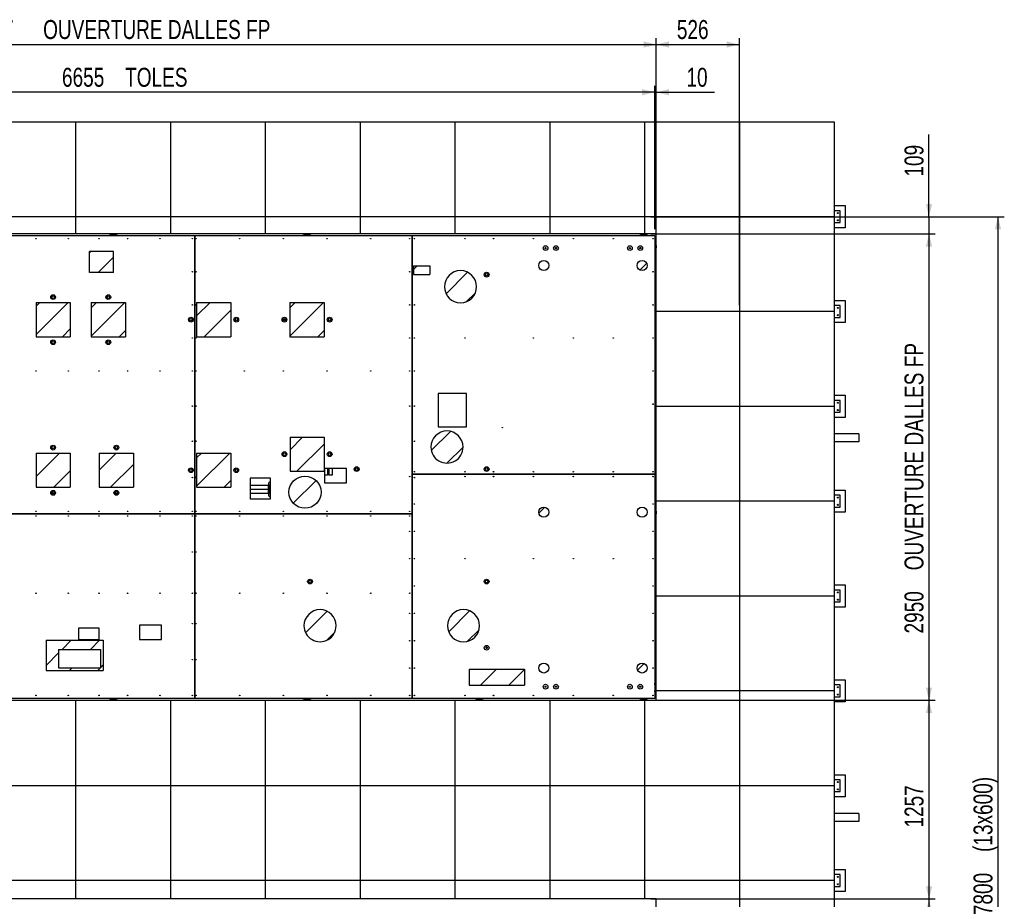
# Model space of a CAD drawing. Header units: millimetres. Extents: x 0 to 841, y 0 to 594.
# Tile 4 of 155: x 141 to 297, y 122 to 261. Entities that reach past the tile are written whole.
import ezdxf

# ---------------------------------------------------------------- set-up
doc = ezdxf.new("R2010")
doc.units = ezdxf.units.MM
doc.layers.add('COTES', color=1, linetype='Continuous')
doc.layers.add('TRAIT-FINS', color=9, linetype='Continuous')
doc.layers.add('TRAIT-FORT', color=4, linetype='Continuous', lineweight=25)
doc.styles.add('SLDTEXTSTYLE0', font='TXT', dxfattribs={"width": 0.75})
doc.dimstyles.new('SLDDIMSTYLE0', dxfattribs={"dimtxt": 3, "dimasz": 2, "dimexe": 0, "dimexo": 0.0625, "dimgap": 0.75, "dimtad": 1, "dimlfac": 40, "dimrnd": 1e-09, "dimzin": 12, "dimdsep": 46, "dimtxsty": 'SLDTEXTSTYLE0', "dimsah": 1, "dimcen": 0.09, "dimadec": 0, "dimazin": 3, "dimtfac": 1, "dimtofl": 0, "dimtmove": 0, "dimatfit": 3, "dimfxl": 1, "dimfrac": 2, "dimtolj": 1, "dimtzin": 12, "dimarcsym": 0})
doc.dimstyles.new('SLDDIMSTYLE2', dxfattribs={"dimtxt": 3, "dimasz": 2, "dimexe": 0, "dimexo": 0.0625, "dimgap": 0.75, "dimtad": 1, "dimdec": 0, "dimlfac": 40, "dimrnd": 1e-09, "dimzin": 12, "dimdsep": 46, "dimtxsty": 'SLDTEXTSTYLE0', "dimsah": 1, "dimcen": 0.09, "dimadec": 0, "dimazin": 3, "dimtfac": 1, "dimtdec": 0, "dimtmove": 0, "dimatfit": 0, "dimfxl": 1, "dimfrac": 2, "dimtolj": 1, "dimtzin": 12, "dimarcsym": 0})
doc.dimstyles.new('SLDDIMSTYLE3', dxfattribs={"dimtxt": 3, "dimasz": 2, "dimexe": 0, "dimexo": 0.0625, "dimgap": 0.75, "dimtad": 1, "dimlfac": 40, "dimrnd": 1e-09, "dimzin": 12, "dimdsep": 46, "dimtxsty": 'SLDTEXTSTYLE0', "dimsah": 1, "dimcen": 0.09, "dimadec": 0, "dimazin": 3, "dimtfac": 1, "dimtmove": 0, "dimatfit": 0, "dimfxl": 1, "dimfrac": 2, "dimtolj": 1, "dimtzin": 12, "dimarcsym": 0})

# ---------------------------------------------------------------- blocks, each defined once
blk = doc.blocks.new('_D_23')
at = {"layer": 'COTES', "color": 1, "transparency": 16777216}
for p, q in [((75.03, 245.8), (75.03, 258.03)), ((75.03, 257.03), (241.89, 257.03)), ((241.89, 228.07), (241.89, 258.03))]:
    blk.add_line(p, q, dxfattribs=at)
for points in [[(75.03, 257.03), (77.03, 256.53), (77.03, 257.53)], [(241.89, 257.03), (239.89, 257.53), (239.89, 256.53)]]:
    blk.add_solid(points, dxfattribs=at)
at = {"layer": 'COTES', "color": 1, "transparency": 16777216, "char_height": 3, "attachment_point": 1, "style": 'SLDTEXTSTYLE0'}
for s, insert in [('6674,37', (129.37, 260.9)), ('OUVERTURE DALLES FP', (144.91, 260.9))]:
    blk.add_mtext(s, dxfattribs=dict(at, insert=insert))
blk = doc.blocks.new('_D_24')
at = {"layer": 'COTES', "color": 1, "transparency": 16777216}
for p, q in [((241.64, 249.48), (238.64, 249.48)), ((241.64, 227.82), (241.64, 250.48)), ((241.64, 249.48), (241.89, 249.48)), ((241.89, 228.07), (241.89, 250.48)), ((241.89, 249.48), (251.09, 249.48))]:
    blk.add_line(p, q, dxfattribs=at)
for points in [[(241.64, 249.48), (239.64, 249.98), (239.64, 248.98)], [(241.89, 249.48), (243.89, 248.98), (243.89, 249.98)]]:
    blk.add_solid(points, dxfattribs=at)
at = {"layer": 'COTES', "color": 1, "transparency": 16777216, "insert": (246.66, 253.35), "char_height": 3, "attachment_point": 1, "style": 'SLDTEXTSTYLE0'}
blk.add_mtext('10', dxfattribs=at)
blk = doc.blocks.new('_D_25')
at = {"layer": 'COTES', "color": 1, "transparency": 16777216}
for p, q in [((75.27, 227.82), (75.27, 250.48)), ((241.64, 249.48), (75.27, 249.48)), ((241.64, 227.82), (241.64, 250.48))]:
    blk.add_line(p, q, dxfattribs=at)
for points in [[(75.27, 249.48), (77.27, 248.98), (77.27, 249.98)], [(241.64, 249.48), (239.64, 249.98), (239.64, 248.98)]]:
    blk.add_solid(points, dxfattribs=at)
at = {"layer": 'COTES', "color": 1, "transparency": 16777216, "char_height": 3, "attachment_point": 1, "style": 'SLDTEXTSTYLE0'}
for s, insert in [('6655', (147.89, 253.35)), ('TOLES', (157.88, 253.35))]:
    blk.add_mtext(s, dxfattribs=dict(at, insert=insert))
blk = doc.blocks.new('_D_28')
at = {"layer": 'COTES', "color": 1, "transparency": 16777216}
for p, q in [((241.89, 215.8), (241.89, 258.03)), ((241.89, 257.03), (255.03, 257.03)), ((255.03, 215.8), (255.03, 258.03))]:
    blk.add_line(p, q, dxfattribs=at)
for points in [[(241.89, 257.03), (243.89, 256.53), (243.89, 257.53)], [(255.03, 257.03), (253.03, 257.53), (253.03, 256.53)]]:
    blk.add_solid(points, dxfattribs=at)
at = {"layer": 'COTES', "color": 1, "transparency": 16777216, "insert": (245.14, 260.9), "char_height": 3, "attachment_point": 1, "style": 'SLDTEXTSTYLE0'}
blk.add_mtext('526', dxfattribs=at)
blk = doc.blocks.new('_D_35')
at = {"layer": 'COTES', "color": 1, "transparency": 16777216}
for p, q in [((241.03, 227.07), (286.02, 227.07)), ((285.02, 227.07), (285.02, 153.32)), ((241.03, 153.32), (286.02, 153.32))]:
    blk.add_line(p, q, dxfattribs=at)
for points in [[(285.02, 227.07), (284.52, 225.07), (285.52, 225.07)], [(285.02, 153.32), (285.52, 155.32), (284.52, 155.32)]]:
    blk.add_solid(points, dxfattribs=at)
at = {"layer": 'COTES', "color": 1, "transparency": 16777216, "char_height": 3, "attachment_point": 1, "rotation": 90, "style": 'SLDTEXTSTYLE0'}
for s, insert in [('OUVERTURE DALLES FP', (281.15, 173.87)), ('2950', (281.15, 163.88))]:
    blk.add_mtext(s, dxfattribs=dict(at, insert=insert))
blk = doc.blocks.new('_D_36')
at = {"layer": 'COTES', "color": 1, "transparency": 16777216}
for p, q in [((241.03, 121.9), (286.02, 121.9)), ((285.02, 121.9), (285.02, 48.15)), ((241.03, 48.15), (286.02, 48.15))]:
    blk.add_line(p, q, dxfattribs=at)
for points in [[(285.02, 121.9), (284.52, 119.9), (285.52, 119.9)], [(285.02, 48.15), (285.52, 50.15), (284.52, 50.15)]]:
    blk.add_solid(points, dxfattribs=at)
at = {"layer": 'COTES', "color": 1, "transparency": 16777216, "char_height": 3, "attachment_point": 1, "rotation": 90, "style": 'SLDTEXTSTYLE0'}
for s, insert in [('OUVERTURE DALLES FP', (281.15, 68.69)), ('2950', (281.15, 58.7))]:
    blk.add_mtext(s, dxfattribs=dict(at, insert=insert))
blk = doc.blocks.new('_D_37')
at = {"layer": 'COTES', "color": 1, "transparency": 16777216}
for p, q in [((241.03, 153.32), (286.02, 153.32)), ((285.02, 153.32), (285.02, 121.9)), ((241.03, 121.9), (286.02, 121.9))]:
    blk.add_line(p, q, dxfattribs=at)
for points in [[(285.02, 153.32), (284.52, 151.32), (285.52, 151.32)], [(285.02, 121.9), (285.52, 123.9), (284.52, 123.9)]]:
    blk.add_solid(points, dxfattribs=at)
at = {"layer": 'COTES', "color": 1, "transparency": 16777216, "insert": (281.15, 133.18), "char_height": 3, "attachment_point": 1, "rotation": 90, "style": 'SLDTEXTSTYLE0'}
blk.add_mtext('1257', dxfattribs=at)
blk = doc.blocks.new('_D_39')
at = {"layer": 'COTES', "color": 1, "transparency": 16777216}
for p, q in [((285.02, 229.8), (285.02, 242.79)), ((241.03, 229.8), (286.02, 229.8)), ((285.02, 229.8), (285.02, 227.07)), ((241.03, 227.07), (286.02, 227.07)), ((285.02, 227.07), (285.02, 224.07))]:
    blk.add_line(p, q, dxfattribs=at)
for points in [[(285.02, 229.8), (285.52, 231.8), (284.52, 231.8)], [(285.02, 227.07), (284.52, 225.07), (285.52, 225.07)]]:
    blk.add_solid(points, dxfattribs=at)
at = {"layer": 'COTES', "color": 1, "transparency": 16777216, "insert": (281.15, 236.14), "char_height": 3, "attachment_point": 1, "rotation": 90, "style": 'SLDTEXTSTYLE0'}
blk.add_mtext('109', dxfattribs=at)
blk = doc.blocks.new('_D_40')
at = {"layer": 'COTES', "color": 1, "transparency": 16777216}
for p, q in [((271.03, 229.8), (296.93, 229.8)), ((295.93, 229.8), (295.93, 34.8)), ((271.03, 34.8), (296.93, 34.8))]:
    blk.add_line(p, q, dxfattribs=at)
for points in [[(295.93, 229.8), (295.43, 227.8), (296.43, 227.8)], [(295.93, 34.8), (296.43, 36.8), (295.43, 36.8)]]:
    blk.add_solid(points, dxfattribs=at)
at = {"layer": 'COTES', "color": 1, "transparency": 16777216, "char_height": 3, "attachment_point": 1, "rotation": 90, "style": 'SLDTEXTSTYLE0'}
for s, insert in [('(13x600)', (292.06, 129.32)), ('7800', (292.06, 119.33))]:
    blk.add_mtext(s, dxfattribs=dict(at, insert=insert))

msp = doc.modelspace()

# ---------------------------------------------------------------- hatches: boundary and pattern name
at = {"layer": 'TRAIT-FINS'}
h = msp.add_hatch(dxfattribs=at)
h.set_pattern_fill('ANSI31', color=9, angle=3e-322, style=0)
h.paths.add_polyline_path([(152.24873, 224.2962), (152.24873, 220.9465), (156.04728, 220.9465), (156.04728, 224.2962)], flags=0)
h = msp.add_hatch(dxfattribs=at)
h.set_pattern_fill('ANSI31', color=9, angle=3e-322, style=0)
edge = h.paths.add_edge_path(flags=0)
edge.add_arc((224.08471, 222.07213), 0.79375, 0, 360)
h = msp.add_hatch(dxfattribs=at)
h.set_pattern_fill('ANSI31', color=9, angle=3e-322, style=0)
edge = h.paths.add_edge_path(flags=0)
edge.add_arc((239.6422, 222.07213), 0.79375, 0, 360)
h = msp.add_hatch(dxfattribs=at)
h.set_pattern_fill('ANSI31', color=9, angle=3e-322, style=0)
h.paths.add_polyline_path([(206.07655, 220.6745), (206.07655, 222.01017), (203.48254, 222.01017), (203.48254, 220.6745)], flags=0)
h = msp.add_hatch(dxfattribs=at)
h.set_pattern_fill('ANSI31', color=9, angle=3e-322, style=0)
edge = h.paths.add_edge_path(flags=0)
edge.add_arc((210.93091, 218.72408), 2.53992, 180.0001827, 359.9998173)
edge.add_arc((210.93091, 218.72407), 2.53992, 0.0000085, 179.9999915)
h = msp.add_hatch(dxfattribs=at)
h.set_pattern_fill('ANSI31', color=9, angle=3e-322, style=0)
h.paths.add_polyline_path([(149.19106, 210.81251), (149.19106, 216.20981), (143.79371, 216.20981), (143.79371, 210.81251)], flags=0)
h = msp.add_hatch(dxfattribs=at)
h.set_pattern_fill('ANSI31', color=9, angle=3e-322, style=0)
h.paths.add_polyline_path([(157.92203, 210.81243), (157.92203, 216.20974), (152.52471, 216.20974), (152.52471, 210.81243)], flags=0)
h = msp.add_hatch(dxfattribs=at)
h.set_pattern_fill('ANSI31', color=9, angle=3e-322, style=0)
h.paths.add_polyline_path([(174.59023, 210.81244), (174.59023, 216.20976), (169.19291, 216.20976), (169.19291, 210.81244)], flags=0)
h = msp.add_hatch(dxfattribs=at)
h.set_pattern_fill('ANSI31', color=9, angle=3e-322, style=0)
h.paths.add_polyline_path([(189.35351, 210.81246), (189.35351, 216.20978), (183.95616, 216.20978), (183.95616, 210.81246)], flags=0)
h = msp.add_hatch(dxfattribs=at)
h.set_pattern_fill('ANSI31', color=9, angle=3e-322, style=0)
h.paths.add_polyline_path([(189.35353, 189.54066), (189.35353, 194.93798), (183.95618, 194.93798), (183.95618, 189.54066)], flags=0)
h = msp.add_hatch(dxfattribs=at)
h.set_pattern_fill('ANSI31', color=9, angle=3e-322, style=0)
edge = h.paths.add_edge_path(flags=0)
edge.add_arc((208.78466, 193.36426), 2.5399, 179.9996855, 359.9999844)
edge.add_arc((208.78466, 193.36427), 2.5399, 359.9998512, 539.9998187)
h = msp.add_hatch(dxfattribs=at)
h.set_pattern_fill('ANSI31', color=9, angle=3e-322, style=0)
h.paths.add_polyline_path([(149.19117, 187.00079), (149.19117, 192.39809), (143.79382, 192.39809), (143.79382, 187.00079)], flags=0)
h = msp.add_hatch(dxfattribs=at)
h.set_pattern_fill('ANSI31', color=9, angle=3e-322, style=0)
h.paths.add_polyline_path([(159.19202, 187.00071), (159.19202, 192.39802), (153.79469, 192.39802), (153.79469, 187.00071)], flags=0)
h = msp.add_hatch(dxfattribs=at)
h.set_pattern_fill('ANSI31', color=9, angle=3e-322, style=0)
h.paths.add_polyline_path([(174.59026, 187.00072), (174.59026, 192.39805), (169.19293, 192.39805), (169.19293, 187.00072)], flags=0)
h = msp.add_hatch(dxfattribs=at)
h.set_pattern_fill('ANSI31', color=9, angle=3e-322, style=0)
edge = h.paths.add_edge_path(flags=0)
edge.add_arc((186.32799, 186.22076), 2.5399, 0, 360)
h = msp.add_hatch(dxfattribs=at)
h.set_pattern_fill('ANSI31', color=9, angle=3e-322, style=0)
edge = h.paths.add_edge_path(flags=0)
edge.add_arc((224.08471, 183.06474), 0.79375, 0, 360)
h = msp.add_hatch(dxfattribs=at)
h.set_pattern_fill('ANSI31', color=9, angle=3e-322, style=0)
edge = h.paths.add_edge_path(flags=0)
edge.add_arc((239.6422, 183.06474), 0.79375, 0, 360)
h = msp.add_hatch(dxfattribs=at)
h.set_pattern_fill('ANSI31', color=9, angle=3e-322, style=0)
edge = h.paths.add_edge_path(flags=0)
edge.add_arc((188.70923, 165.1077), 2.5399, 359.9998512, 539.9998173)
edge.add_arc((188.70923, 165.10769), 2.5399, 179.9996855, 359.999983)
h = msp.add_hatch(dxfattribs=at)
h.set_pattern_fill('ANSI31', color=9, angle=3e-322, style=0)
edge = h.paths.add_edge_path(flags=0)
edge.add_arc((211.40714, 165.1077), 2.53992, 180.000017, 359.999983)
edge.add_arc((211.40714, 165.1077), 2.53992, 0.0001827, 179.9998173)
h = msp.add_hatch(dxfattribs=at)
h.set_pattern_fill('ANSI31', color=9, angle=3e-322, style=0)
h.paths.add_polyline_path([(154.40603, 158.04699), (154.40603, 162.82558), (145.36503, 162.82558), (145.36503, 158.04699)], flags=0)
h.paths.add_polyline_path([(147.33634, 158.4601), (147.33634, 161.36787), (153.97694, 161.36787), (153.97694, 158.4601)], flags=0)
h = msp.add_hatch(dxfattribs=at)
h.set_pattern_fill('ANSI31', color=9, angle=3e-322, style=0)
edge = h.paths.add_edge_path(flags=0)
edge.add_arc((224.08471, 158.41341), 0.79375, 0, 360)
h = msp.add_hatch(dxfattribs=at)
h.set_pattern_fill('ANSI31', color=9, angle=3e-322, style=0)
edge = h.paths.add_edge_path(flags=0)
edge.add_arc((239.6422, 158.41341), 0.79375, 0, 360)
h = msp.add_hatch(dxfattribs=at)
h.set_pattern_fill('ANSI31', color=9, angle=3e-322, style=0)
h.paths.add_polyline_path([(221.02971, 155.6962), (221.02971, 158.22199), (212.2969, 158.22199), (212.2969, 155.6962)], flags=0)

# ---------------------------------------------------------------- linework, layer by layer
at = {"layer": 'TRAIT-FORT', "color": 4, "linetype": 'Continuous', "lineweight": 25}
for p, q in [((135.03227, 244.79688), (150.03227, 244.79688)), ((150.03227, 244.79688), (150.03227, 229.79688)), ((150.03227, 244.79688), (165.03227, 244.79688)), ((165.03227, 244.79688), (165.03227, 229.79688)), ((165.03227, 244.79688), (180.03227, 244.79688)), ((180.03227, 244.79688), (180.03227, 229.79688)), ((180.03227, 244.79688), (195.03227, 244.79688)), ((195.03227, 244.79688), (195.03227, 229.79688)), ((195.03227, 244.79688), (210.03227, 244.79688)), ((210.03227, 244.79688), (210.03227, 229.79688)), ((210.03227, 244.79688), (225.03227, 244.79688)), ((225.03227, 244.79688), (225.03227, 229.79688)), ((225.03227, 244.79688), (240.03227, 244.79688)), ((240.03227, 244.79688), (240.03227, 229.79688)), ((240.03227, 244.79688), (255.03227, 244.79688)), ((255.03227, 244.79688), (255.03227, 229.79688)), ((255.03227, 244.79688), (270.03227, 244.79688)), ((270.03227, 244.79688), (270.03227, 229.79688)), ((270.03227, 231.54688), (271.78227, 231.54688)), ((270.96977, 230.73438), (270.03227, 230.73438)), ((270.96977, 228.85938), (270.96977, 230.73438)), ((271.78227, 231.54688), (271.78227, 228.04688)), ((150.03227, 229.79688), (135.03227, 229.79688)), ((165.03227, 229.79688), (150.03227, 229.79688)), ((150.03227, 229.79688), (150.03227, 227.07119)), ((180.03227, 229.79688), (165.03227, 229.79688)), ((165.03227, 229.79688), (165.03227, 227.07119)), ((195.03227, 229.79688), (180.03227, 229.79688)), ((180.03227, 229.79688), (180.03227, 227.07119)), ((210.03227, 229.79688), (195.03227, 229.79688)), ((195.03227, 229.79688), (195.03227, 227.07119)), ((225.03227, 229.79688), (210.03227, 229.79688)), ((210.03227, 229.79688), (210.03227, 227.07119)), ((240.03227, 229.79688), (225.03227, 229.79688)), ((225.03227, 229.79688), (225.03227, 227.07119)), ((255.03227, 229.79688), (240.03227, 229.79688)), ((240.03227, 229.79688), (240.03227, 227.07119)), ((270.03227, 229.79688), (255.03227, 229.79688)), ((255.03227, 229.79688), (255.03227, 214.79688)), ((270.03227, 229.79688), (270.03227, 214.79688)), ((270.03227, 228.85938), (270.96977, 228.85938)), ((271.78227, 228.04688), (270.03227, 228.04688)), ((150.03227, 227.07119), (135.03227, 227.07119)), ((138.26665, 226.82119), (168.8914, 226.82119)), ((165.03227, 227.07119), (150.03227, 227.07119)), ((180.03227, 227.07119), (165.03227, 227.07119)), ((168.8914, 226.82119), (168.8914, 182.82119)), ((168.8914, 226.82119), (168.89165, 226.82119)), ((168.89165, 182.82119), (168.89165, 226.82119)), ((168.89165, 226.82119), (203.2664, 226.82119)), ((195.03227, 227.07119), (180.03227, 227.07119)), ((210.03227, 227.07119), (195.03227, 227.07119)), ((203.26615, 226.57119), (203.26615, 182.82119)), ((203.2664, 226.82119), (241.6414, 226.82119)), ((203.2664, 189.07119), (203.2664, 226.82119)), ((203.2664, 226.82119), (203.2664, 226.57119)), ((225.03227, 227.07119), (210.03227, 227.07119)), ((240.03227, 227.07119), (225.03227, 227.07119)), ((241.8914, 227.07119), (240.03227, 227.07119)), ((241.6414, 226.82119), (241.6414, 189.07119)), ((241.8914, 225.82119), (241.6414, 225.82119)), ((241.8914, 214.79688), (241.8914, 227.07119)), ((156.04728, 224.2962), (152.24873, 224.2962)), ((152.24873, 220.9465), (152.24873, 224.2962)), ((156.04728, 220.9465), (156.04728, 224.2962)), ((237.79344, 224.78369), (237.62284, 224.78369)), ((241.6414, 224.32119), (241.8914, 224.32119)), ((203.48254, 222.01017), (206.07655, 222.01017)), ((203.48254, 222.01017), (203.48254, 220.6745)), ((206.07655, 222.01017), (206.07655, 220.6745)), ((156.04728, 220.9465), (152.24873, 220.9465)), ((203.48254, 220.6745), (206.07655, 220.6745)), ((270.03227, 216.54688), (271.78227, 216.54688)), ((271.78227, 216.54688), (271.78227, 213.04688)), ((143.79371, 216.20981), (143.79371, 210.81251)), ((143.79371, 216.20981), (149.19106, 216.20981)), ((149.19106, 216.20981), (149.19106, 210.81251)), ((152.52471, 216.20974), (152.52471, 210.81243)), ((152.52471, 216.20974), (157.92203, 216.20974)), ((157.92203, 216.20974), (157.92203, 210.81243)), ((169.19291, 216.20976), (169.19291, 210.81244)), ((169.19291, 216.20976), (174.59023, 216.20976)), ((174.59023, 216.20976), (174.59023, 210.81244)), ((183.95616, 216.20978), (183.95616, 210.81246)), ((183.95616, 216.20978), (189.35351, 216.20978)), ((189.35351, 216.20978), (189.35351, 210.81246)), ((270.96977, 215.73438), (270.03227, 215.73438)), ((270.96977, 213.85938), (270.96977, 215.73438)), ((175.31951, 213.35599), (175.31951, 213.66198)), ((183.2833, 213.45932), (182.87863, 213.45932)), ((255.03227, 214.79688), (241.8914, 214.79688)), ((241.8914, 199.79688), (241.8914, 214.79688)), ((270.03227, 214.79688), (255.03227, 214.79688)), ((255.03227, 214.79688), (255.03227, 199.79688)), ((270.03227, 214.79688), (270.03227, 199.79688)), ((270.03227, 213.85938), (270.96977, 213.85938)), ((271.78227, 213.04688), (270.03227, 213.04688)), ((143.79371, 210.81251), (149.19106, 210.81251)), ((152.52471, 210.81243), (157.92203, 210.81243)), ((169.19291, 210.81244), (174.59023, 210.81244)), ((183.95616, 210.81246), (189.35351, 210.81246)), ((207.3914, 201.82119), (207.3914, 196.57119)), ((211.8914, 201.82119), (207.3914, 201.82119)), ((211.8914, 196.57119), (211.8914, 201.82119)), ((270.03227, 201.54688), (271.78227, 201.54688)), ((271.78227, 201.54688), (271.78227, 198.04688)), ((255.03227, 199.79688), (241.8914, 199.79688)), ((241.8914, 184.79688), (241.8914, 199.79688)), ((270.03227, 199.79688), (255.03227, 199.79688)), ((255.03227, 199.79688), (255.03227, 184.79688)), ((270.96977, 200.73438), (270.03227, 200.73438)), ((270.03227, 199.79688), (270.03227, 184.79688)), ((270.96977, 198.85938), (270.96977, 200.73438)), ((270.03227, 198.85938), (270.96977, 198.85938)), ((271.78227, 198.04688), (270.03227, 198.04688)), ((207.3914, 196.57119), (211.8914, 196.57119)), ((183.95618, 194.93798), (183.95618, 189.54066)), ((183.95618, 194.93798), (189.35353, 194.93798)), ((189.35353, 194.93798), (189.35353, 189.54066)), ((241.8914, 195.49175), (241.6414, 195.49205)), ((273.93212, 195.45374), (270.03227, 195.45836)), ((273.93212, 195.45374), (273.93212, 194.20374)), ((241.8914, 194.24175), (241.6414, 194.24205)), ((273.93212, 194.20374), (270.03227, 194.20836)), ((143.79382, 192.39809), (143.79382, 187.00079)), ((143.79382, 192.39809), (149.19117, 192.39809)), ((149.19117, 192.39809), (149.19117, 187.00079)), ((153.79469, 192.39802), (159.19202, 192.39802)), ((153.79469, 192.39802), (153.79469, 187.00071)), ((159.19202, 192.39802), (159.19202, 187.00071)), ((169.19293, 192.39805), (174.59026, 192.39805)), ((169.19293, 192.39805), (169.19293, 187.00072)), ((174.59026, 192.39805), (174.59026, 187.00072)), ((175.31951, 189.54364), (175.31951, 189.84963)), ((180.8914, 188.44619), (177.6414, 188.44619)), ((177.6414, 188.44619), (177.6414, 185.19619)), ((180.8914, 185.19619), (180.8914, 188.44619)), ((183.95618, 189.54066), (189.35353, 189.54066)), ((192.8914, 189.94619), (189.3914, 189.94619)), ((189.3914, 189.94619), (189.3914, 187.69619)), ((189.3914, 188.94619), (189.8914, 188.94619)), ((189.8914, 189.94619), (189.8914, 188.94619)), ((190.0914, 188.94619), (189.8914, 188.94619)), ((190.0914, 189.94619), (190.0914, 188.94619)), ((190.0914, 188.94619), (190.58625, 188.94619)), ((190.69451, 189.07119), (190.69451, 189.94619)), ((192.8914, 187.69619), (192.8914, 189.94619)), ((241.6414, 189.07119), (203.2664, 189.07119)), ((203.2664, 153.57119), (203.2664, 189.07094)), ((203.2664, 189.07094), (241.6414, 189.07094)), ((213.8914, 189.07119), (213.8914, 189.07094)), ((213.8919, 189.07094), (213.8919, 189.07119)), ((241.6414, 189.07119), (241.6414, 189.07094)), ((241.6414, 189.07094), (241.6414, 153.57119)), ((143.79382, 187.00079), (149.19117, 187.00079)), ((153.79469, 187.00071), (159.19202, 187.00071)), ((169.19293, 187.00072), (174.59026, 187.00072)), ((180.49477, 187.27513), (177.6414, 187.27513)), ((180.59477, 187.48094), (180.49477, 187.33813)), ((180.49477, 187.33813), (180.49477, 186.67188)), ((180.59477, 187.33813), (180.59477, 187.53438)), ((180.61153, 187.33813), (180.59477, 187.33813)), ((180.64094, 187.38995), (180.64094, 186.67188)), ((189.3914, 187.69619), (192.8914, 187.69619)), ((146.29004, 186.06863), (146.69126, 186.06863)), ((156.2935, 186.06863), (156.69471, 186.06863)), ((156.3039, 186.06863), (156.3039, 186.03986)), ((156.4539, 186.06863), (156.4539, 185.92045)), ((180.49477, 186.67188), (177.6414, 186.67188)), ((177.6414, 186.06863), (180.49477, 186.06863)), ((180.49477, 186.67188), (180.49477, 186.00563)), ((180.49477, 186.67188), (180.64094, 186.67188)), ((180.49477, 186.00563), (180.59477, 185.86281)), ((180.59477, 186.00563), (180.61153, 186.00563)), ((180.59477, 185.80938), (180.59477, 186.00563)), ((180.64094, 186.67188), (180.64094, 185.95381)), ((180.64094, 186.67188), (180.8914, 186.67188)), ((270.03227, 186.54688), (271.78227, 186.54688)), ((270.96977, 185.73438), (270.03227, 185.73438)), ((270.96977, 183.85938), (270.96977, 185.73438)), ((271.78227, 186.54688), (271.78227, 183.04688)), ((177.6414, 185.19619), (180.8914, 185.19619)), ((241.8914, 183.82119), (241.6414, 183.82119)), ((255.03227, 184.79688), (241.8914, 184.79688)), ((241.8914, 169.79688), (241.8914, 184.79688)), ((270.03227, 184.79688), (255.03227, 184.79688)), ((255.03227, 184.79688), (255.03227, 169.79688)), ((270.03227, 184.79688), (270.03227, 169.79688)), ((270.03227, 183.85938), (270.96977, 183.85938)), ((168.8914, 182.82119), (138.26665, 182.82119)), ((138.26665, 182.82094), (168.8914, 182.82094)), ((156.0164, 182.82119), (156.0164, 182.82094)), ((156.0169, 182.82094), (156.0169, 182.82119)), ((168.8914, 182.82094), (168.8914, 153.57119)), ((203.26615, 182.82119), (168.89165, 182.82119)), ((168.89165, 182.82094), (203.26615, 182.82094)), ((168.89165, 153.57119), (168.89165, 182.82094)), ((186.1414, 182.82119), (186.1414, 182.82094)), ((186.1419, 182.82094), (186.1419, 182.82119)), ((203.26615, 182.82094), (203.26615, 153.57119)), ((241.6414, 182.32119), (241.8914, 182.32119)), ((271.78227, 183.04688), (270.03227, 183.04688)), ((270.03227, 171.54688), (271.78227, 171.54688)), ((271.78227, 171.54688), (271.78227, 168.04688)), ((255.03227, 169.79688), (241.8914, 169.79688)), ((241.8914, 154.79688), (241.8914, 169.79688)), ((270.03227, 169.79688), (255.03227, 169.79688)), ((255.03227, 169.79688), (255.03227, 154.79688)), ((270.96977, 170.73438), (270.03227, 170.73438)), ((270.03227, 169.79688), (270.03227, 154.79688)), ((270.96977, 168.85938), (270.96977, 170.73438)), ((270.03227, 168.85938), (270.96977, 168.85938)), ((271.78227, 168.04688), (270.03227, 168.04688)), ((160.1414, 165.19619), (160.1414, 162.94619)), ((163.6414, 165.19619), (160.1414, 165.19619)), ((163.6414, 162.94619), (163.6414, 165.19619)), ((153.7664, 164.69619), (150.5164, 164.69619)), ((150.5164, 164.69619), (150.5164, 162.94619)), ((153.7664, 162.94619), (153.7664, 164.69619)), ((145.36503, 162.82558), (154.40603, 162.82558)), ((145.36503, 162.82558), (145.36503, 158.04699)), ((150.5164, 162.94619), (153.7664, 162.94619)), ((154.40603, 162.82558), (154.40603, 158.04699)), ((160.1414, 162.94619), (163.6414, 162.94619)), ((147.33634, 161.36787), (153.97694, 161.36787)), ((147.33634, 161.36787), (147.33634, 158.4601)), ((153.97694, 161.36787), (153.97694, 158.4601)), ((145.36503, 158.04699), (154.40603, 158.04699)), ((147.33634, 158.4601), (153.97694, 158.4601)), ((212.2969, 158.22199), (212.2969, 155.6962)), ((212.2969, 158.22199), (221.02971, 158.22199)), ((221.02971, 158.22199), (221.02971, 155.6962)), ((270.03227, 156.54688), (271.78227, 156.54688)), ((270.96977, 155.73438), (270.03227, 155.73438)), ((270.96977, 153.85938), (270.96977, 155.73438)), ((271.78227, 156.54688), (271.78227, 153.04688)), ((212.2969, 155.6962), (221.02971, 155.6962)), ((255.03227, 154.79688), (241.8914, 154.79688)), ((241.8914, 153.32119), (241.8914, 154.79688)), ((270.03227, 154.79688), (255.03227, 154.79688)), ((255.03227, 154.79688), (255.03227, 139.79688)), ((270.03227, 154.79688), (270.03227, 139.79688)), ((135.03227, 153.32119), (150.03227, 153.32119)), ((168.8914, 153.57119), (138.26665, 153.57119)), ((150.03227, 153.32119), (150.03227, 139.79688)), ((150.03227, 153.32119), (165.03227, 153.32119)), ((165.03227, 153.32119), (165.03227, 139.79688)), ((165.03227, 153.32119), (180.03227, 153.32119)), ((168.89165, 153.57119), (168.8914, 153.57119)), ((203.26615, 153.57119), (168.89165, 153.57119)), ((180.03227, 153.32119), (180.03227, 139.79688)), ((180.03227, 153.32119), (195.03227, 153.32119)), ((195.03227, 153.32119), (195.03227, 139.79688)), ((195.03227, 153.32119), (210.03227, 153.32119)), ((203.2664, 153.57119), (203.26615, 153.57119)), ((241.6414, 153.57119), (203.2664, 153.57119)), ((210.03227, 153.32119), (210.03227, 139.79688)), ((210.03227, 153.32119), (225.03227, 153.32119)), ((225.03227, 153.32119), (225.03227, 139.79688)), ((225.03227, 153.32119), (240.03227, 153.32119)), ((240.03227, 153.32119), (240.03227, 139.79688)), ((240.03227, 153.32119), (241.8914, 153.32119)), ((270.03227, 153.85938), (270.96977, 153.85938)), ((271.78227, 153.04688), (270.03227, 153.04688)), ((270.03227, 141.54688), (271.78227, 141.54688)), ((270.96977, 140.73438), (270.03227, 140.73438)), ((270.96977, 138.85938), (270.96977, 140.73438)), ((271.78227, 141.54688), (271.78227, 138.04688)), ((150.03227, 139.79688), (135.03227, 139.79688)), ((165.03227, 139.79688), (150.03227, 139.79688)), ((150.03227, 139.79688), (150.03227, 124.79688)), ((180.03227, 139.79688), (165.03227, 139.79688)), ((165.03227, 139.79688), (165.03227, 124.79688)), ((195.03227, 139.79688), (180.03227, 139.79688)), ((180.03227, 139.79688), (180.03227, 124.79688)), ((210.03227, 139.79688), (195.03227, 139.79688)), ((195.03227, 139.79688), (195.03227, 124.79688)), ((225.03227, 139.79688), (210.03227, 139.79688)), ((210.03227, 139.79688), (210.03227, 124.79688)), ((240.03227, 139.79688), (225.03227, 139.79688)), ((225.03227, 139.79688), (225.03227, 124.79688)), ((255.03227, 139.79688), (240.03227, 139.79688)), ((240.03227, 139.79688), (240.03227, 124.79688)), ((270.03227, 139.79688), (255.03227, 139.79688)), ((255.03227, 139.79688), (255.03227, 124.79688)), ((270.03227, 139.79688), (270.03227, 124.79688)), ((270.03227, 138.85938), (270.96977, 138.85938)), ((271.78227, 138.04688), (270.03227, 138.04688)), ((273.93212, 135.4148), (270.03227, 135.4148)), ((273.93212, 134.1648), (270.03227, 134.1648)), ((273.93212, 135.4148), (273.93212, 134.1648)), ((270.03227, 126.54688), (271.78227, 126.54688)), ((271.78227, 126.54688), (271.78227, 123.04688)), ((150.03227, 124.79688), (135.03227, 124.79688)), ((165.03227, 124.79688), (150.03227, 124.79688)), ((150.03227, 124.79688), (150.03227, 121.89619)), ((180.03227, 124.79688), (165.03227, 124.79688)), ((165.03227, 124.79688), (165.03227, 121.89619)), ((195.03227, 124.79688), (180.03227, 124.79688)), ((180.03227, 124.79688), (180.03227, 121.89619)), ((210.03227, 124.79688), (195.03227, 124.79688)), ((195.03227, 124.79688), (195.03227, 121.89619)), ((225.03227, 124.79688), (210.03227, 124.79688)), ((210.03227, 124.79688), (210.03227, 121.89619)), ((240.03227, 124.79688), (225.03227, 124.79688)), ((225.03227, 124.79688), (225.03227, 121.89619)), ((255.03227, 124.79688), (240.03227, 124.79688)), ((240.03227, 124.79688), (240.03227, 121.89619)), ((270.03227, 124.79688), (255.03227, 124.79688)), ((255.03227, 124.79688), (255.03227, 109.79688)), ((270.96977, 125.73438), (270.03227, 125.73438)), ((270.03227, 124.79688), (270.03227, 109.79688)), ((270.96977, 123.85938), (270.96977, 125.73438)), ((270.03227, 123.85938), (270.96977, 123.85938)), ((271.78227, 123.04688), (270.03227, 123.04688)), ((150.03227, 121.89619), (135.03227, 121.89619)), ((165.03227, 121.89619), (150.03227, 121.89619)), ((180.03227, 121.89619), (165.03227, 121.89619)), ((195.03227, 121.89619), (180.03227, 121.89619)), ((210.03227, 121.89619), (195.03227, 121.89619)), ((225.03227, 121.89619), (210.03227, 121.89619)), ((240.03227, 121.89619), (225.03227, 121.89619)), ((241.8914, 121.89619), (240.03227, 121.89619)), ((241.8914, 109.79688), (241.8914, 121.89619))]:
    msp.add_line(p, q, dxfattribs=at)
at = {"layer": 'TRAIT-FORT', "color": 4, "linetype": 'Continuous', "lineweight": 25, "flags": 128}
for points in [[(241.8914, 225.38344), (241.87936, 225.37342), (241.83725, 225.33099)], [(241.8586, 224.97106), (241.87409, 224.93501), (241.8914, 224.90536)], [(241.8914, 183.38344), (241.87936, 183.37342), (241.83725, 183.33099)], [(241.8586, 182.97106), (241.87409, 182.93501), (241.8914, 182.90536)]]:
    msp.add_lwpolyline(points, dxfattribs=at)
at = {"layer": 'TRAIT-FORT', "color": 4, "linetype": 'Continuous', "lineweight": 25}
for centre, radius in [((270.6068, 230.3714), 0.08158), ((270.6068, 229.22235), 0.08158), ((143.7664, 226.32119), 0.04), ((148.8914, 226.32119), 0.04), ((153.7664, 226.32119), 0.04), ((158.2664, 226.32119), 0.04), ((163.3914, 226.32119), 0.04), ((168.5164, 226.32119), 0.04), ((169.0914, 226.32119), 0.04), ((176.0014, 226.32119), 0.04), ((182.9114, 226.32119), 0.04), ((189.8214, 226.32119), 0.04), ((196.7314, 226.32119), 0.04), ((202.8914, 226.32119), 0.04), ((203.6414, 226.32119), 0.04), ((211.6414, 226.32119), 0.04), ((216.1414, 226.32119), 0.04), ((222.4539, 226.32119), 0.04), ((228.7664, 226.32119), 0.04), ((235.0789, 226.32119), 0.04), ((241.3914, 226.32119), 0.04), ((224.37314, 224.83437), 0.375), ((224.37314, 224.83437), 0.09922), ((226.02415, 224.83437), 0.375), ((226.02415, 224.83437), 0.09922), ((237.70814, 224.83437), 0.375), ((237.70814, 224.83437), 0.09922), ((239.35914, 224.83437), 0.375), ((239.35914, 224.83437), 0.09922), ((224.08471, 222.07213), 0.79375), ((239.6422, 222.07213), 0.79375), ((168.5164, 221.08642), 0.04), ((169.0914, 221.08642), 0.04), ((202.8914, 221.08642), 0.04), ((215.05827, 220.62718), 0.375), ((215.05827, 220.62718), 0.20834), ((241.3914, 221.08642), 0.04), ((146.49065, 217.08011), 0.375), ((146.49065, 217.08011), 0.20834), ((155.22161, 217.08011), 0.375), ((155.22161, 217.08011), 0.20834), ((168.5164, 215.85164), 0.04), ((169.0914, 215.85164), 0.04), ((202.8914, 215.85164), 0.04), ((203.6414, 215.85164), 0.04), ((241.3914, 215.85164), 0.04), ((270.6068, 215.3714), 0.08158), ((168.29549, 213.50899), 0.375), ((168.29549, 213.50899), 0.20834), ((175.46093, 213.50899), 0.375), ((175.46093, 213.50899), 0.20834), ((183.08096, 213.50899), 0.375), ((183.08096, 213.50899), 0.20834), ((190.22447, 213.50899), 0.375), ((190.22447, 213.50899), 0.20834), ((270.6068, 214.22235), 0.08158), ((146.49065, 209.93659), 0.375), ((155.22161, 209.93659), 0.375), ((168.5164, 210.61686), 0.04), ((169.0914, 210.61686), 0.04), ((202.8914, 210.61686), 0.04), ((203.6414, 210.61686), 0.04), ((211.6414, 210.61686), 0.04), ((222.4539, 210.61686), 0.04), ((228.7664, 210.61686), 0.04), ((235.0789, 210.61686), 0.04), ((241.3914, 210.61686), 0.04), ((146.49065, 209.93659), 0.20834), ((155.22161, 209.93659), 0.20834), ((143.7664, 205.38208), 0.04), ((148.8914, 205.38208), 0.04), ((153.7664, 205.38208), 0.04), ((158.2664, 205.38208), 0.04), ((163.3914, 205.38208), 0.04), ((168.5164, 205.38208), 0.04), ((169.0914, 205.38208), 0.04), ((176.71329, 205.38208), 0.04), ((182.9114, 205.38208), 0.04), ((189.8214, 205.38208), 0.04), ((196.7314, 205.38208), 0.04), ((202.8914, 205.38208), 0.04), ((203.6414, 205.38208), 0.04), ((241.3914, 205.38208), 0.04), ((168.5164, 199.83561), 0.04), ((169.0914, 199.83561), 0.04), ((202.8914, 199.83561), 0.04), ((203.6414, 199.83561), 0.04), ((241.3914, 200.1473), 0.04), ((270.6068, 200.3714), 0.08158), ((270.6068, 199.22235), 0.08158), ((146.49065, 193.26839), 0.375), ((146.49065, 193.26839), 0.20834), ((156.49411, 193.26839), 0.375), ((156.49411, 193.26839), 0.20834), ((168.5164, 194.28914), 0.04), ((169.0914, 194.28914), 0.04), ((203.6414, 194.28914), 0.04), ((183.08096, 192.23719), 0.375), ((183.08096, 192.23719), 0.20834), ((190.22447, 192.23719), 0.375), ((190.22447, 192.23719), 0.20834), ((168.29549, 189.69663), 0.375), ((175.46093, 189.69663), 0.375), ((194.50017, 189.8719), 0.375), ((194.50017, 189.8719), 0.20834), ((215.05827, 189.8719), 0.375), ((215.05827, 189.8719), 0.20834), ((168.29549, 189.69663), 0.20834), ((168.5164, 188.53914), 0.04), ((169.0914, 188.53914), 0.04), ((175.46093, 189.69663), 0.20834), ((186.32799, 186.22076), 2.5399), ((202.8914, 188.69619), 0.04), ((203.6414, 189.44619), 0.04), ((203.6414, 188.53914), 0.04), ((211.6414, 189.44619), 0.04), ((211.6414, 188.69619), 0.04), ((216.1414, 189.44619), 0.04), ((216.1414, 188.69619), 0.04), ((222.4539, 189.44619), 0.04), ((222.4539, 188.69619), 0.04), ((228.7664, 189.44619), 0.04), ((228.7664, 188.69619), 0.04), ((235.0789, 189.44619), 0.04), ((235.0789, 188.69619), 0.04), ((241.3914, 189.44619), 0.04), ((241.3914, 188.69619), 0.04), ((146.49065, 186.12488), 0.375), ((146.49065, 186.12488), 0.20834), ((156.49411, 186.12488), 0.375), ((156.49411, 186.12488), 0.20834), ((270.6068, 185.3714), 0.08158), ((203.6414, 184.36807), 0.04), ((224.08471, 183.06474), 0.79375), ((239.6422, 183.06474), 0.79375), ((241.3914, 184.36807), 0.04), ((270.6068, 184.22235), 0.08158), ((143.7664, 183.19619), 0.04), ((143.7664, 182.44619), 0.04), ((148.8914, 183.19619), 0.04), ((148.8914, 182.44619), 0.04), ((153.7664, 183.19619), 0.04), ((153.7664, 182.44619), 0.04), ((158.2664, 183.19619), 0.04), ((158.2664, 182.44619), 0.04), ((163.3914, 183.19619), 0.04), ((163.3914, 182.44619), 0.04), ((168.5164, 183.19619), 0.04), ((168.5164, 182.44619), 0.04), ((169.0914, 183.19619), 0.04), ((169.0914, 182.44619), 0.04), ((176.0014, 183.19619), 0.04), ((176.0014, 182.44619), 0.04), ((182.9114, 183.19619), 0.04), ((182.9114, 182.44619), 0.04), ((189.8214, 183.19619), 0.04), ((189.8214, 182.44619), 0.04), ((196.7314, 183.19619), 0.04), ((196.7314, 182.44619), 0.04), ((202.8914, 183.19619), 0.04), ((202.8914, 182.44619), 0.04), ((202.8914, 180.03994), 0.04), ((203.6414, 180.03994), 0.04), ((241.3914, 180.03994), 0.04), ((168.5164, 176.77119), 0.04), ((169.0914, 176.77119), 0.04), ((202.8914, 175.71182), 0.04), ((203.6414, 175.71182), 0.04), ((211.6414, 175.71182), 0.04), ((222.4539, 175.71182), 0.04), ((228.7664, 175.71182), 0.04), ((235.0789, 175.71182), 0.04), ((241.3914, 175.71182), 0.04), ((187.12173, 172.09248), 0.375), ((187.12173, 172.09248), 0.20834), ((203.6414, 171.38369), 0.04), ((215.05827, 172.09248), 0.375), ((215.05827, 172.09248), 0.20834), ((241.3914, 171.38369), 0.04), ((143.7664, 170.2435), 0.04), ((148.8914, 170.2435), 0.04), ((153.7664, 170.2435), 0.04), ((158.2664, 170.2435), 0.04), ((163.3914, 170.2435), 0.04), ((168.5164, 170.2435), 0.04), ((169.0914, 170.2435), 0.04), ((176.0014, 170.2435), 0.04), ((182.9114, 170.2435), 0.04), ((189.8214, 170.2435), 0.04), ((196.7314, 170.2435), 0.04), ((202.8914, 170.2435), 0.04), ((270.6068, 170.3714), 0.08158), ((270.6068, 169.22235), 0.08158), ((202.8914, 167.05557), 0.04), ((203.6414, 167.05557), 0.04), ((241.3914, 167.05557), 0.04), ((168.5164, 165.42119), 0.04), ((169.0914, 165.42119), 0.04), ((202.8914, 162.72744), 0.04), ((203.6414, 162.72744), 0.04), ((215.05827, 161.61532), 0.375), ((241.3914, 162.72744), 0.04), ((215.05827, 161.61532), 0.13395), ((168.5164, 159.74619), 0.04), ((169.0914, 159.74619), 0.04), ((224.08471, 158.41341), 0.79375), ((239.6422, 158.41341), 0.79375), ((202.8914, 158.39932), 0.04), ((203.6414, 158.39932), 0.04), ((241.3914, 158.39932), 0.04), ((224.37314, 155.46063), 0.375), ((226.02415, 155.46063), 0.375), ((237.70814, 155.46063), 0.375), ((239.35914, 155.46063), 0.375), ((224.37314, 155.46063), 0.09922), ((226.02415, 155.46063), 0.09922), ((237.70814, 155.46063), 0.09922), ((239.35914, 155.46063), 0.09922), ((270.6068, 155.3714), 0.08158), ((270.6068, 154.22235), 0.08158), ((143.7664, 154.07119), 0.04), ((148.8914, 154.07119), 0.04), ((153.7664, 154.07119), 0.04), ((158.2664, 154.07119), 0.04), ((163.3914, 154.07119), 0.04), ((168.5164, 154.07119), 0.04), ((169.0914, 154.07119), 0.04), ((176.0014, 154.07119), 0.04), ((182.9114, 154.07119), 0.04), ((189.8214, 154.07119), 0.04), ((196.7314, 154.07119), 0.04), ((202.8914, 154.07119), 0.04), ((203.6414, 154.07119), 0.04), ((211.6414, 154.07119), 0.04), ((216.1414, 154.07119), 0.04), ((222.4539, 154.07119), 0.04), ((228.7664, 154.07119), 0.04), ((235.0789, 154.07119), 0.04), ((241.3914, 154.07119), 0.04), ((270.6068, 140.3714), 0.08158), ((270.6068, 139.22235), 0.08158), ((270.6068, 125.3714), 0.08158), ((270.6068, 124.22235), 0.08158)]:
    msp.add_circle(centre, radius, dxfattribs=at)
for centre, radius, start, end in [((156.0164, 225.07119), 1.875, 68.9605302, 111.0394698), ((156.0164, 225.07119), 1.85, 71.0753556, 108.9246445), ((186.6414, 225.07119), 1.875, 68.9605302, 111.0394698), ((186.6414, 225.07119), 1.85, 71.0753556, 108.9246444), ((239.8914, 225.07119), 1.875, 68.9605302, 111.0394698), ((239.8914, 225.07119), 1.85, 71.0753556, 108.9246444), ((242.1414, 225.07119), 0.4, 139.4977942, 231.3178125), ((242.1414, 225.07119), 0.3, 146.4426902, 199.4977942), ((210.93091, 218.72407), 2.53992, 0.0000085, 179.9999915), ((210.93091, 218.72408), 2.53992, 180.0001827, 359.9998173), ((208.78466, 193.36427), 2.5399, 359.9998512, 179.9998187), ((208.78466, 193.36427), 2.5399, 359.9998349, 179.9998349), ((208.78466, 193.36426), 2.5399, 179.9996855, 359.9999844), ((190.57723, 189.06338), 0.11753, 274.4019497, 3.811261), ((242.1414, 183.07119), 0.4, 139.4977942, 231.3178125), ((242.1414, 183.07119), 0.3, 146.4426902, 199.4977942), ((188.70923, 165.1077), 2.5399, 359.9998512, 179.9998173), ((211.40714, 165.1077), 2.53992, 0.0001827, 179.9998173), ((188.70923, 165.10769), 2.5399, 179.9996855, 359.999983), ((211.40714, 165.1077), 2.53992, 180.000017, 359.999983), ((239.8914, 155.32119), 1.875, 338.9605302, 21.0394698), ((239.8914, 155.32119), 1.85, 341.0753556, 18.9246444), ((156.0164, 155.32119), 1.875, 248.9605302, 291.0394698), ((156.0164, 155.32119), 1.85, 251.0753556, 288.9246444), ((186.6414, 155.32119), 1.875, 248.9605302, 291.0394698), ((186.6414, 155.32119), 1.85, 251.0753556, 288.9246444), ((213.8914, 155.32119), 1.875, 248.9605302, 291.0394698), ((213.8914, 155.32119), 1.85, 251.0753556, 288.9246444), ((239.8914, 155.32119), 1.875, 248.9605302, 291.0394698), ((239.8914, 155.32119), 1.85, 251.0753556, 288.9246444)]:
    msp.add_arc(centre, radius, start, end, dxfattribs=at)
for points, knots in [([(241.8914, 225.24041), (241.87993, 225.22698), (241.84951, 225.19138), (241.81949, 225.15623), (241.80079, 225.13434)], [0, 0, 0, 0, 0.37719901, 1, 1, 1, 1]), ([(241.80079, 225.13434), (241.81033, 225.1074), (241.82947, 225.05333), (241.84887, 224.99855), (241.8586, 224.97106)], [0, 0, 0, 0, 0.4981654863, 1, 1, 1, 1]), ([(241.8586, 224.97106), (241.86827, 224.94375), (241.87926, 224.91272), (241.8901, 224.8821), (241.8914, 224.87844)], [0, 0, 0, 0, 0.880456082, 1, 1, 1, 1]), ([(180.59477, 187.53438), (180.59656, 187.5638), (180.60015, 187.6226), (180.63105, 187.70646), (180.6774, 187.78319), (180.74575, 187.85722), (180.81766, 187.91391), (180.87366, 187.93492), (180.8914, 187.94158)], [0, 0, 0, 0, 0.164736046, 0.3292341, 0.495775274, 0.665048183, 0.893899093, 1, 1, 1, 1]), ([(180.8914, 185.39734), (180.86453, 185.41026), (180.81008, 185.43645), (180.73898, 185.49345), (180.67824, 185.56098), (180.63213, 185.6378), (180.60094, 185.72146), (180.59683, 185.7801), (180.59477, 185.80938)], [0, 0, 0, 0, 0.166464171, 0.337264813, 0.506118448, 0.672433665, 0.83645249, 1, 1, 1, 1]), ([(241.8914, 183.24041), (241.87993, 183.22698), (241.84951, 183.19138), (241.81949, 183.15623), (241.80079, 183.13434)], [0, 0, 0, 0, 0.37719901, 1, 1, 1, 1]), ([(241.80079, 183.13434), (241.81033, 183.1074), (241.82947, 183.05333), (241.84887, 182.99855), (241.8586, 182.97106)], [0, 0, 0, 0, 0.498165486, 1, 1, 1, 1]), ([(241.8586, 182.97106), (241.86827, 182.94375), (241.87926, 182.91272), (241.8901, 182.8821), (241.8914, 182.87844)], [0, 0, 0, 0, 0.880456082, 1, 1, 1, 1])]:
    msp.add_open_spline(points, degree=3, knots=knots, dxfattribs=at)
for points in [[(217.53227, 196.40196), (217.52967, 196.40225), (217.52448, 196.40285), (217.51787, 196.40744), (217.51346, 196.414), (217.51191, 196.4218), (217.51346, 196.4296), (217.51787, 196.43616), (217.52448, 196.44075), (217.52967, 196.44135), (217.53227, 196.44164)], [(217.53227, 196.44164), (217.53487, 196.44135), (217.54006, 196.44075), (217.54667, 196.43616), (217.55108, 196.4296), (217.55263, 196.4218), (217.55108, 196.414), (217.54667, 196.40744), (217.54006, 196.40285), (217.53487, 196.40225), (217.53227, 196.40196)]]:
    msp.add_open_spline(points, degree=3, dxfattribs=at)

# ---------------------------------------------------------------- dimensions: what is measured, and where the dimension line sits
at = {"layer": 'COTES', "color": 1}
for base, p1, p2, text, picture, middle in [((241.8914, 257.03451), (75.03227, 244.79688), (241.8914, 227.07119), '<> OUVERTURE DALLES FP', '_D_23', (158.46183, 257.03451)), ((75.2664, 249.48368), (241.6414, 226.82119), (75.2664, 226.82119), '<> TOLES', '_D_25', (158.4539, 249.48368))]:
    dim = msp.add_linear_dim(base=base, p1=p1, p2=p2, text=text, dimstyle='SLDDIMSTYLE0', dxfattribs=at)
    dim.commit()
    dim.dimension.update_dxf_attribs({"geometry": picture, "text_midpoint": middle, "dimtype": 160})
for base, p1, p2, angle, text, picture, middle in [((255.03227, 257.03451), (241.8914, 214.79688), (255.03227, 214.79688), 0, '526', '_D_28', (248.46183, 257.03451)), ((295.93212, 34.79688), (270.03227, 229.79688), (270.03227, 34.79688), 90, '<> (13x600)', '_D_40', (295.93212, 132.29688)), ((285.01951, 153.32119), (240.03227, 227.07119), (240.03227, 153.32119), 90, '<> OUVERTURE DALLES FP', '_D_35', (285.01951, 190.19619)), ((285.01951, 48.14619), (240.03227, 121.89619), (240.03227, 48.14619), 90, '<> OUVERTURE DALLES FP', '_D_36', (285.01951, 85.02119))]:
    dim = msp.add_linear_dim(base=base, p1=p1, p2=p2, angle=angle, text=text, dimstyle='SLDDIMSTYLE0', dxfattribs=at)
    dim.commit()
    dim.dimension.update_dxf_attribs({"geometry": picture, "text_midpoint": middle, "dimtype": 160})
dim = msp.add_linear_dim(base=(241.8914, 249.48368), p1=(241.6414, 226.82119), p2=(241.8914, 227.07119), dimstyle='SLDDIMSTYLE3', dxfattribs=at)
dim.commit()
dim.dimension.update_dxf_attribs({"geometry": '_D_24', "text_midpoint": (248.87342, 249.48368), "dimtype": 160})
for base, p1, p2, dimstyle, picture, middle in [((285.01951, 227.07119), (240.03227, 229.79688), (240.03227, 227.07119), 'SLDDIMSTYLE2', '_D_39', (285.01951, 239.46165)), ((285.01951, 121.89619), (240.03227, 153.32119), (240.03227, 121.89619), 'SLDDIMSTYLE0', '_D_37', (285.01951, 137.60869))]:
    dim = msp.add_linear_dim(base=base, p1=p1, p2=p2, angle=90, dimstyle=dimstyle, dxfattribs=at)
    dim.commit()
    dim.dimension.update_dxf_attribs({"geometry": picture, "text_midpoint": middle, "dimtype": 160})

doc.saveas('drawing.dxf')
